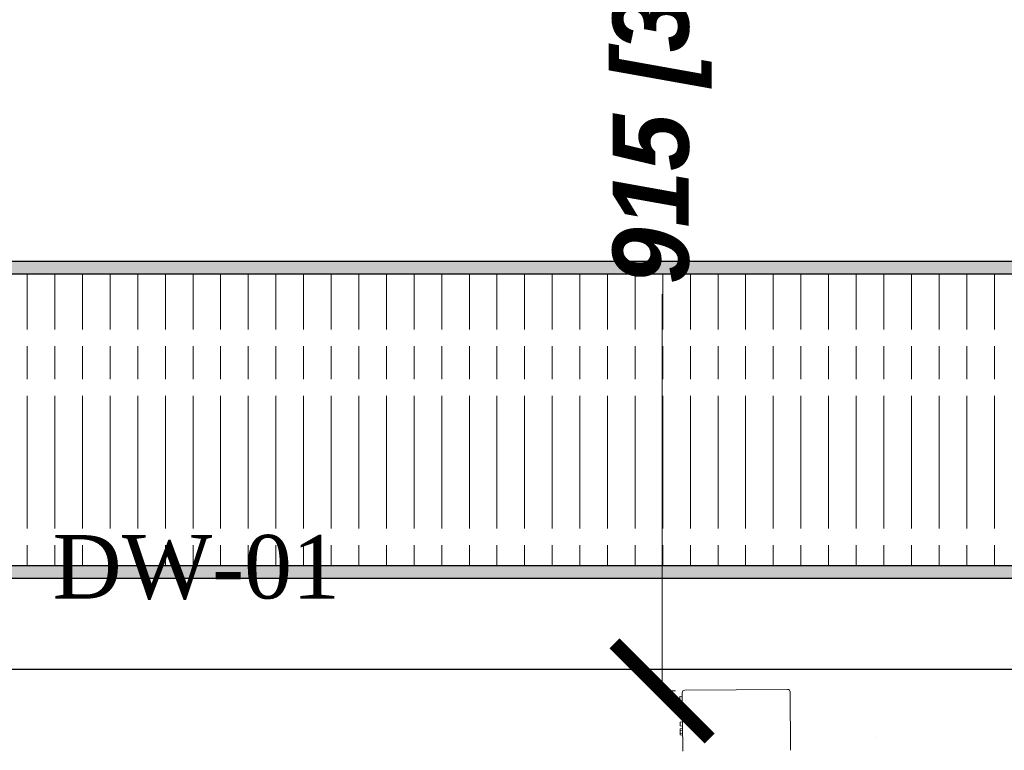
# Model space of a CAD drawing. Header units: millimetres. Extents: x 1277566 to 1493426, y 1039116 to 1145896.
# Tile 135 of 151: x 1404400 to 1405175, y 1134483 to 1135059. Entities that reach past the tile are written whole.
import ezdxf

# ---------------------------------------------------------------- set-up
doc = ezdxf.new("R2010")
doc.units = ezdxf.units.MM
doc.header["$PDMODE"] = 67
doc.layers.add('CKD Dimensions', color=3, linetype='Continuous', lineweight=0)
doc.layers.add('CKD Equipments', color=252, linetype='Continuous', lineweight=0)
for name, color, linetype in [('Drain Grating', 4, 'Continuous'), ('EQUI.', 4, 'Continuous'), ('Equipment Name', 8, 'Continuous'), ('kitchen equip1', 8, 'Continuous')]:
    doc.layers.add(name, color=color, linetype=linetype)
doc.styles.add('CKD_Dimension Text', font='BOOKOS.TTF')
doc.styles.add('text', font='GOTHICBI.TTF')
doc.dimstyles.new('CKD 6', dxfattribs={"dimtxt": 90, "dimasz": 75, "dimexe": 0, "dimexo": 6, "dimgap": 7.5, "dimtad": 0, "dimdec": 0, "dimzin": 1, "dimdsep": 46, "dimtxsty": 'text', "dimblk": 'ARCHTICK', "dimcen": 54, "dimdle": 0.0015, "dimclrd": 256, "dimclre": 256, "dimclrt": 256, "dimazin": 0, "dimtfac": 1, "dimtdec": 0, "dimtix": 1, "dimtmove": 0, "dimatfit": 3, "dimfxl": 1, "dimlwd": -1, "dimlwe": -1, "dimarcsym": 0})

# ---------------------------------------------------------------- blocks, each defined once
blk = doc.blocks.new('G$C4DC229AB')
at = {"linetype": 'Continuous', "lineweight": 0}
for p, q in [((109.97, 209.82), (72.9, 182.58)), ((120.45, 114.52), (72.47, 179.78)), ((123.24, 114.09), (160.31, 141.33)), ((148.88, 132.93), (150.29, 131.59)), ((150.25, 133.94), (151.12, 132.2)), ((150.29, 131.59), (151.12, 132.2)), ((138.44, 122.95), (138.08, 124.81)), ((138.17, 125.06), (141.72, 127.67)), ((141.72, 127.67), (143.13, 126.33)), ((143.13, 126.33), (145.34, 127.95)), ((144.47, 129.7), (145.82, 130.68)), ((144.47, 129.7), (145.34, 127.95)), ((145.82, 130.68), (147.23, 129.34)), ((147.23, 129.34), (150.29, 131.59)), ((147.36, 131.82), (148.35, 130.16)), ((126.94, 114.32), (138.34, 122.7)), ((132.82, 118.64), (131.35, 120.05)), ((132.62, 118.83), (132.61, 118.84)), ((123.24, 114.09), (125.13, 115.48)), ((126.61, 114.36), (125.44, 115.48))]:
    blk.add_line(p, q, dxfattribs=at)
at = {"linetype": 'Continuous', "lineweight": 0, "flags": 128}
blk.add_lwpolyline([(126.62, 114.35), (126.62, 114.35), (126.61, 114.36)], dxfattribs=at)
at = {"linetype": 'Continuous', "lineweight": 0}
for centre, radius, start, end in [((74.09, 180.97), 2, 126.31529, 216.31529), ((138.32, 124.86), 0.25, 125.42887, 192.01815), ((138.19, 122.9), 0.25, 305.9988, 10.38154), ((122.06, 115.7), 2, 216.31529, 306.31529), ((125.28, 115.28), 0.25, 46.31529, 127.23469), ((126.79, 114.53), 0.25, 226.31529, 305.51251)]:
    blk.add_arc(centre, radius, start, end, dxfattribs=at)
at = {"layer": 'EQUI.'}
blk.add_line((61.9, 259.03, 4454.19), (61.95, 259.07, 4454.19), dxfattribs=at)
blk.add_line((61.9, 259.03, 4454.19), (61.95, 259.07, 4454.19), dxfattribs=at)
blk = doc.blocks.new('_ARCHTICK')
at = {"color": 0, "linetype": 'ByBlock', "const_width": 0.15}
blk.add_lwpolyline([(-0.5, -0.5), (0.5, 0.5)], dxfattribs=at)
blk = doc.blocks.new('*D228')
at = {"layer": 'CKD Dimensions', "transparency": 16777216}
for p, q in [((1404915.62, 1135444.64), (1404905.74, 1135444.64)), ((1404916.12, 1134530.07), (1404905.74, 1134530.07))]:
    blk.add_line(p, q, dxfattribs=at)
at = {"layer": 'CKD Dimensions', "color": 30, "transparency": 16777216}
for p, q in [((1404905.74, 1135444.64), (1404905.74, 1135131.86)), ((1404905.74, 1134530.07), (1404905.74, 1134842.84))]:
    blk.add_line(p, q, dxfattribs=at)
at = {"layer": 'Defpoints', "color": 0, "transparency": 16777216}
for p in [(1404905.74, 1135444.64), (1404921.62, 1135444.64), (1404922.12, 1134530.07)]:
    blk.add_point(p, dxfattribs=at)
at = {"layer": 'CKD Dimensions', "color": 30, "transparency": 16777216, "xscale": 75, "yscale": 75, "zscale": 75}
for p, rotation in [((1404905.74, 1135444.64), 90), ((1404905.74, 1134530.07), 270)]:
    blk.add_blockref('_ARCHTICK', p, dxfattribs=dict(at, rotation=rotation))
at = {"layer": 'CKD Dimensions', "transparency": 16777216, "insert": (1404905.74, 1134987.35), "char_height": 60, "attachment_point": 5, "rotation": 90, "style": 'text'}
blk.add_mtext("915 [3']", dxfattribs=at)
blk = doc.blocks.new('1245')
at = {"layer": 'CKD Dimensions', "lineweight": -2, "ltscale": 0.2}
h = blk.add_hatch(color=2, dxfattribs=at)
h.dxf.hatch_style = 1
h.paths.add_polyline_path([(4094240.5666, -7977.5367), (4096240.5666, -7977.5367), (4096240.5666, -8227.5367), (4094240.5666, -8227.5367)])
h.paths.add_polyline_path([(4094250.5666, -7987.5367), (4096230.5666, -7987.5367), (4096230.5666, -8217.5367), (4094250.5666, -8217.5367)], flags=16)
at = {"layer": 'Drain Grating', "linetype": 'Continuous', "lineweight": 5}
h = blk.add_hatch(dxfattribs=at)
h.set_pattern_fill('ACAD_ISO08W100', color=256, scale=4.354286, angle=90, style=0)
h.set_pattern_definition([(90, (4021418.249, -757366.102), (-21.7714286, 8e-15), [104.5028571, -13.0628571, 26.1257143, -13.0628571])])
h.paths.add_polyline_path([(4094250.5666, -7987.5367), (4096230.5666, -7987.5367), (4096230.5666, -8217.5367), (4094250.5666, -8217.5367)])
at = {"layer": 'CKD Dimensions', "lineweight": -2, "ltscale": 0.2}
for points in [[(4094240.5666, -7977.5367), (4096240.5666, -7977.5367), (4096240.5666, -8227.5367), (4094240.5666, -8227.5367)], [(4094250.5666, -7987.5367), (4096230.5666, -7987.5367), (4096230.5666, -8217.5367), (4094250.5666, -8217.5367)]]:
    blk.add_lwpolyline(points, close=True, dxfattribs=at)

msp = doc.modelspace()

# ---------------------------------------------------------------- linework, layer by layer
at = {"layer": 'kitchen equip1'}
msp.add_line((1403607.2712, 1134547.1192), (1405763.0719, 1134547.1192), dxfattribs=at)

# ---------------------------------------------------------------- block references
at = {"layer": 'CKD Dimensions', "lineweight": -2, "ltscale": 0.2}
msp.add_blockref('1245', (-2690540.3161, 1142846.2427), dxfattribs=at)
at = {"layer": 'CKD Equipments', "ltscale": 0.25, "rotation": 234.1141489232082}
msp.add_blockref('G$C4DC229AB', (1404901.3497, 1134695.3754), dxfattribs=at)

# ---------------------------------------------------------------- texts
at = {"layer": 'Equipment Name', "insert": (1404198.1681, 1134652.918), "char_height": 50, "width": 680.932449, "attachment_point": 1, "style": 'CKD_Dimension Text'}
msp.add_mtext('\\pxqc;DW-01', dxfattribs=at)

# ---------------------------------------------------------------- dimensions: what is measured, and where the dimension line sits
at = {"layer": 'CKD Dimensions'}
dim = msp.add_linear_dim(base=(1404905.7435, 1135444.6365), p1=(1404922.1189, 1134530.0703), p2=(1404921.6237, 1135444.6365), angle=90, dimstyle='CKD 6', override={"dimtxt": 60, "dimtxsty": 'text', "dimclrd": 30, "dimtix": 0, "dimatfit": 2}, dxfattribs=at)
dim.commit()
dim.dimension.update_dxf_attribs({"geometry": '*D228', "text_midpoint": (1404905.7435, 1134987.3534)})

doc.saveas('drawing.dxf')
